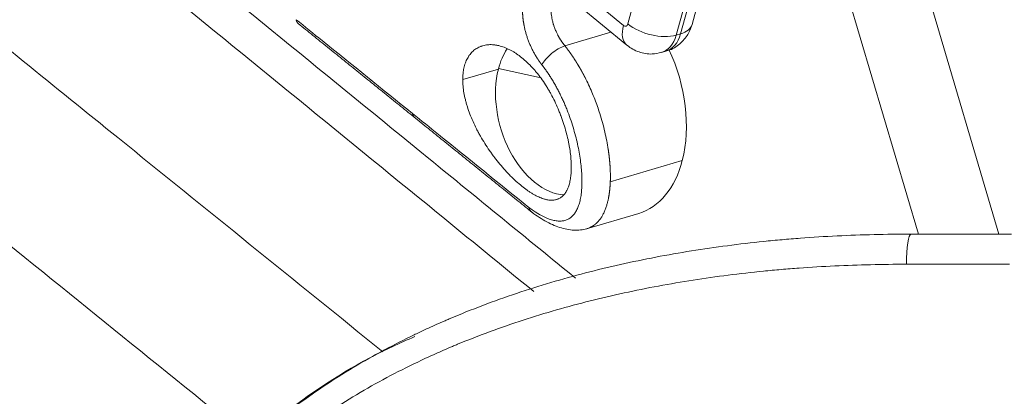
# Model space of a CAD drawing. Header units: millimetres. Extents: x 0 to 594, y 0 to 420.
# Tile 256 of 256: x 315.46 to 320.36, y 343.27 to 345.14. Entities that reach past the tile are written whole.
import ezdxf

# ---------------------------------------------------------------- set-up
doc = ezdxf.new("R2010")
doc.units = ezdxf.units.MM
doc.layers.add('1', color=7, linetype='Continuous', true_color=0xffffff)
doc.styles.add('Arial Unicode MS', font='txt')
doc.dimstyles.get("Standard").update_dxf_attribs({"dimtxt": 0.18, "dimasz": 0.18, "dimexe": 0.18, "dimexo": 0.0625, "dimgap": 0.09, "dimtad": 0, "dimtih": 1, "dimtoh": 1, "dimdec": 4, "dimzin": 0, "dimdsep": 46, "dimtxsty": 'Standard', "dimcen": 0.09, "dimadec": 0, "dimazin": 0, "dimtfac": 1, "dimtdec": 4, "dimtofl": 0, "dimtmove": 0, "dimatfit": 3, "dimfxl": 0, "dimtolj": 1, "dimtzin": 0, "dimarcsym": 0})

# ---------------------------------------------------------------- blocks, each defined once
blk = doc.blocks.new('_U2')
at = {"layer": '1', "color": 18, "lineweight": 13}
for p, q in [((142.3008, 334.4792), (142.3008, 394.7968)), ((368.28, 363.0393), (368.28, 394.7968)), ((142.3008, 392.7968), (235.4192, 392.7968)), ((368.28, 392.7968), (275.1617, 392.7968))]:
    blk.add_line(p, q, dxfattribs=at)
at = {"layer": '1', "color": 18}
for points in [[(142.3008, 392.7968), (145.8008, 393.7346), (145.8008, 391.8589)], [(368.28, 392.7968), (364.78, 391.8589), (364.78, 393.7346)]]:
    blk.add_solid(points, dxfattribs=at)
at = {"layer": '1', "color": 18, "linetype": 'Continuous', "lineweight": 13, "char_height": 2.5, "attachment_point": 7, "line_spacing_factor": 1.047437, "style": 'Arial Unicode MS'}
for s, insert in [('\\fArial Unicode MS|b0|i0;\\W1.0000;4.5', (237.0517, 390.9192)), ('\\fArial Unicode MS|b0|i0;\\W1.0000; LIFT POINT SPAN', (244.1567, 390.9192))]:
    blk.add_mtext(s, dxfattribs=dict(at, insert=insert))

msp = doc.modelspace()

# ---------------------------------------------------------------- linework, layer by layer
at = {"layer": '1', "color": 155, "linetype": 'Continuous', "lineweight": 13}
for p, q in [((319.142, 348.0936), (320.3326, 344.0743)), ((319.9331, 344.0744), (318.7747, 347.9848)), ((318.4876, 345.1195), (318.5746, 345.4385)), ((318.8152, 345.383), (318.7282, 345.064)), ((318.7502, 345.0704), (318.8372, 345.3893)), ((318.2175, 345.3161), (318.4659, 345.1121)), ((318.1746, 345.0111), (318.4036, 345.0789)), ((318.7282, 345.064), (318.7502, 345.0704)), ((317.6668, 344.8427), (317.844, 344.8952)), ((317.8447, 344.8981), (318.0493, 344.8532)), ((318.4004, 344.335), (318.7582, 344.441)), ((320.3855, 343.9243), (319.8724, 343.9243))]:
    msp.add_line(p, q, dxfattribs=at)
at = {"layer": '1', "color": 155, "linetype": 'Continuous', "lineweight": 18}
for p, q in [((318.8066, 345.1166), (318.8936, 345.4356)), ((318.2399, 345.2133), (318.4831, 345.0137)), ((318.6549, 344.9773), (318.6769, 344.9836)), ((318.2826, 344.1007), (318.5416, 344.1775)), ((319.8953, 344.0743), (320.3944, 344.0743))]:
    msp.add_line(p, q, dxfattribs=at)
at = {"layer": '1', "color": 155, "linetype": 'Continuous', "lineweight": 13}
for centre, major_axis, ratio, start_param, end_param in [((318.5941, 345.1489), (-0.111, -0.1353), 0.555822, 5.390619, 6.284304), ((318.4715, 345.1327), (0.0069, -0.024), 0.647321, 5.529567, 7.100363), ((318.6158, 345.1563), (-0.1688, 0.046), 0.521571, 0.861302, 2.432098), ((318.6378, 345.1627), (-0.1688, 0.046), 0.521571, 2.432098, 3.141607), ((318.5997, 345.1695), (-0.0552, 0.1922), 0.647321, 3.13852, 3.958771), ((318.6217, 345.1758), (0.0552, -0.1922), 0.647321, 0.00002, 0.817178), ((318.1357, 344.947), (0.0783, 0.0622), 0.365142, 0.790546, 2.467924), ((319.8953, 343.9243), (0, 0.15), 0.153204, 0, 1.570796)]:
    msp.add_ellipse(centre, major_axis=major_axis, ratio=ratio, start_param=start_param, end_param=end_param, dxfattribs=at)
at = {"layer": '1', "color": 155, "linetype": 'Continuous', "lineweight": 18}
for centre, major_axis, ratio, start_param, end_param in [((318.1139, 344.6774), (-0.1189, 0.4015), 0.642788, 0.492402, 0.820502), ((318.371, 344.7535), (0.1706, -0.576), 0.642788, 0.820502, 1.803329), ((318.1139, 344.6774), (-0.1189, 0.4015), 0.642788, 0.820502, 2.912656), ((317.4927, 344.7301), (-0.0628, -0.0778), 0.56047, 5.854192, 6.341638), ((318.371, 344.7535), (0.1706, -0.576), 0.642788, 0.000006, 0.820502)]:
    msp.add_ellipse(centre, major_axis=major_axis, ratio=ratio, start_param=start_param, end_param=end_param, dxfattribs=at)
at = {"layer": '1', "color": 155, "linetype": 'Continuous', "lineweight": 13}
for points, knots in [([(314.5566, 346.8505), (315.5374, 346.0505), (316.5181, 345.2503), (317.7415, 344.2518), (317.9842, 344.0538), (318.2268, 343.8557)], [0, 0, 0, 0, 0.801643, 0.801643, 1, 1, 1, 1]), ([(318.0205, 343.7884), (317.8593, 343.92), (317.6982, 344.0516), (316.5555, 344.9843), (315.574, 345.7854), (314.5922, 346.5865)], [0, 0, 0, 0, 0.141078, 0.141078, 1, 1, 1, 1]), ([(314.072, 346.0763), (314.3852, 345.8225), (314.6985, 345.5688), (315.3253, 345.0615), (315.6387, 344.8079), (316.3912, 344.1992), (316.8303, 343.8442), (317.2694, 343.4892)], [0, 0, 0, 0, 0.294064, 0.294064, 0.588127, 0.588127, 1, 1, 1, 1]), ([(316.418, 343.2077), (315.947, 343.5886), (315.476, 343.9696), (314.5343, 344.7319), (314.0636, 345.1131), (313.593, 345.4946)], [0, 0, 0, 0, 0.5, 0.5, 1, 1, 1, 1]), ([(318.1118, 345.2399), (318.1117, 345.2394), (318.1115, 345.2386), (318.1112, 345.2373), (318.1109, 345.236), (318.1106, 345.2347), (318.1103, 345.2334), (318.11, 345.232), (318.1097, 345.2307), (318.1095, 345.2294), (318.1092, 345.228), (318.109, 345.2267), (318.1087, 345.2253), (318.1085, 345.2239), (318.1083, 345.2226), (318.1081, 345.2212), (318.1079, 345.2198), (318.1077, 345.2184), (318.1075, 345.217), (318.1073, 345.2156), (318.1072, 345.2141), (318.107, 345.2127), (318.1069, 345.2113), (318.1068, 345.2098), (318.1067, 345.2084), (318.1065, 345.2069), (318.1064, 345.2055), (318.1064, 345.204), (318.1063, 345.2025), (318.1062, 345.201), (318.1062, 345.1995), (318.1061, 345.1981), (318.1061, 345.1966), (318.106, 345.195), (318.106, 345.1935), (318.106, 345.192), (318.106, 345.1905), (318.1061, 345.189), (318.1061, 345.1874), (318.1061, 345.1859), (318.1062, 345.1843), (318.1064, 345.1789), (318.1071, 345.1691), (318.109, 345.1544), (318.112, 345.1385), (318.1153, 345.1257), (318.1182, 345.116), (318.1204, 345.1092), (318.1233, 345.1009), (318.1268, 345.092), (318.1305, 345.0832), (318.1341, 345.0754), (318.1374, 345.0687), (318.1401, 345.0635), (318.1423, 345.0593), (318.1442, 345.0559), (318.1461, 345.0525), (318.148, 345.0492), (318.15, 345.046), (318.1519, 345.0429), (318.1538, 345.0398), (318.1558, 345.0369), (318.1577, 345.034), (318.1596, 345.0311), (318.1615, 345.0284), (318.1634, 345.0257), (318.1653, 345.0231), (318.1672, 345.0206), (318.1691, 345.0181), (318.1709, 345.0157), (318.1727, 345.0134), (318.174, 345.0119), (318.1746, 345.0111)], [0, 0, 0, 0, 0.006051, 0.012114, 0.018187, 0.024272, 0.030368, 0.036475, 0.042593, 0.048722, 0.054862, 0.061014, 0.067177, 0.073351, 0.079536, 0.085732, 0.09194, 0.098159, 0.104389, 0.110631, 0.116883, 0.123148, 0.129423, 0.13571, 0.142008, 0.148317, 0.154638, 0.16097, 0.167313, 0.173668, 0.180035, 0.186412, 0.192801, 0.199202, 0.205614, 0.212037, 0.218472, 0.224919, 0.231376, 0.237846, 0.244327, 0.250819, 0.306086, 0.366124, 0.430937, 0.500526, 0.522697, 0.550888, 0.585097, 0.625326, 0.66328, 0.696758, 0.72576, 0.750284, 0.765973, 0.781447, 0.796708, 0.811755, 0.826588, 0.841208, 0.855615, 0.869807, 0.883786, 0.897552, 0.911104, 0.924443, 0.937569, 0.950482, 0.963181, 0.975667, 0.98794, 1, 1, 1, 1]), ([(318.0603, 344.9162), (318.0599, 344.9167), (318.0592, 344.9176), (318.0582, 344.919), (318.0571, 344.9203), (318.0561, 344.9217), (318.055, 344.9231), (318.054, 344.9245), (318.053, 344.9259), (318.0519, 344.9273), (318.0509, 344.9287), (318.0499, 344.9301), (318.0489, 344.9315), (318.0478, 344.933), (318.0468, 344.9344), (318.0458, 344.9359), (318.0448, 344.9373), (318.0438, 344.9388), (318.0429, 344.9402), (318.0419, 344.9417), (318.0409, 344.9432), (318.0399, 344.9446), (318.0389, 344.9461), (318.038, 344.9476), (318.037, 344.9491), (318.036, 344.9506), (318.0351, 344.9521), (318.0341, 344.9536), (318.0332, 344.9552), (318.0322, 344.9567), (318.0313, 344.9582), (318.0304, 344.9598), (318.0295, 344.9613), (318.0285, 344.9629), (318.0276, 344.9644), (318.0267, 344.966), (318.0258, 344.9676), (318.0249, 344.9692), (318.024, 344.9707), (318.0231, 344.9723), (318.0222, 344.9739), (318.0187, 344.9803), (318.0127, 344.9916), (318.0048, 345.0083), (317.9975, 345.0252), (317.9909, 345.0425), (317.9849, 345.06), (317.9797, 345.0777), (317.9751, 345.0954), (317.9724, 345.1086), (317.9708, 345.1171), (317.9701, 345.1208), (317.9695, 345.1246), (317.9689, 345.1283), (317.9683, 345.132), (317.9678, 345.1358), (317.9673, 345.1395), (317.9669, 345.1432), (317.9664, 345.1469), (317.966, 345.1506), (317.9657, 345.1543), (317.9654, 345.1581), (317.9651, 345.1618), (317.9649, 345.1654), (317.9646, 345.1691), (317.9645, 345.1728), (317.9643, 345.1765), (317.9642, 345.1802), (317.9642, 345.1826), (317.9642, 345.1839)], [0, 0, 0, 0, 0.006244, 0.012485, 0.018723, 0.024957, 0.031189, 0.037419, 0.043646, 0.049871, 0.056095, 0.062317, 0.068537, 0.074757, 0.080976, 0.087195, 0.093413, 0.099631, 0.10585, 0.112069, 0.118289, 0.12451, 0.130731, 0.136955, 0.14318, 0.149407, 0.155636, 0.161868, 0.168103, 0.17434, 0.180581, 0.186825, 0.193072, 0.199324, 0.20558, 0.21184, 0.218105, 0.224374, 0.230649, 0.236929, 0.243215, 0.249506, 0.311949, 0.374307, 0.436814, 0.499702, 0.56212, 0.624453, 0.686921, 0.749746, 0.762929, 0.7761, 0.78926, 0.802412, 0.815556, 0.828697, 0.841834, 0.854971, 0.868109, 0.881251, 0.894398, 0.907552, 0.920715, 0.93389, 0.947077, 0.96028, 0.9735, 0.98674, 1, 1, 1, 1]), ([(316.8391, 345.1407), (316.882, 345.1061), (316.925, 345.0714), (317.1178, 344.9158), (317.2676, 344.7949), (317.4174, 344.674)], [0, 0, 0, 0, 0.222848, 0.222848, 1, 1, 1, 1]), ([(318.1746, 345.0111), (318.1751, 345.0104), (318.1762, 345.0091), (318.1777, 345.0071), (318.1793, 345.0051), (318.1808, 345.0031), (318.1824, 345.001), (318.1839, 344.999), (318.1855, 344.997), (318.187, 344.9949), (318.1885, 344.9929), (318.1901, 344.9908), (318.1916, 344.9888), (318.1931, 344.9867), (318.1946, 344.9847), (318.1961, 344.9826), (318.1976, 344.9806), (318.199, 344.9785), (318.2005, 344.9764), (318.202, 344.9743), (318.2034, 344.9723), (318.2049, 344.9702), (318.2063, 344.9681), (318.2078, 344.966), (318.2092, 344.9639), (318.2106, 344.9618), (318.2121, 344.9597), (318.2135, 344.9576), (318.2149, 344.9555), (318.2163, 344.9534), (318.2177, 344.9513), (318.2191, 344.9492), (318.2205, 344.9471), (318.2218, 344.945), (318.2232, 344.9429), (318.2246, 344.9408), (318.2259, 344.9387), (318.2273, 344.9365), (318.2286, 344.9344), (318.23, 344.9323), (318.2313, 344.9302), (318.2326, 344.928), (318.2339, 344.9259), (318.2352, 344.9238), (318.2365, 344.9216), (318.2378, 344.9195), (318.2391, 344.9174), (318.2404, 344.9152), (318.2417, 344.9131), (318.243, 344.911), (318.2442, 344.9088), (318.2455, 344.9067), (318.2467, 344.9045), (318.248, 344.9024), (318.2492, 344.9003), (318.2505, 344.8981), (318.2517, 344.896), (318.2529, 344.8938), (318.2541, 344.8917), (318.2553, 344.8895), (318.2565, 344.8874), (318.2577, 344.8852), (318.2589, 344.8831), (318.2601, 344.8809), (318.2613, 344.8788), (318.2624, 344.8766), (318.2636, 344.8745), (318.2648, 344.8723), (318.2659, 344.8702), (318.267, 344.868), (318.2682, 344.8659), (318.2693, 344.8637), (318.2704, 344.8616), (318.2716, 344.8594), (318.2727, 344.8573), (318.2738, 344.8552), (318.2806, 344.8419), (318.2925, 344.8174), (318.3086, 344.7813), (318.3232, 344.7454), (318.3364, 344.7097), (318.3494, 344.6708), (318.362, 344.6286), (318.3735, 344.5832), (318.383, 344.5386), (318.3883, 344.5081), (318.3908, 344.4911), (318.3914, 344.487), (318.392, 344.4829), (318.3926, 344.4788), (318.3931, 344.4747), (318.3936, 344.4705), (318.3941, 344.4664), (318.3946, 344.4623), (318.3951, 344.4583), (318.3956, 344.4542), (318.396, 344.4501), (318.3964, 344.446), (318.3968, 344.4419), (318.3972, 344.4378), (318.3976, 344.4338), (318.3979, 344.4297), (318.3983, 344.4257), (318.3986, 344.4216), (318.3989, 344.4176), (318.3991, 344.4135), (318.3994, 344.4095), (318.3996, 344.4055), (318.3999, 344.4015), (318.4, 344.3975), (318.4002, 344.3935), (318.4004, 344.3895), (318.4005, 344.3856), (318.4006, 344.3816), (318.4007, 344.3776), (318.4008, 344.3737), (318.4009, 344.3698), (318.4009, 344.3659), (318.4009, 344.362), (318.4009, 344.3581), (318.4009, 344.3542), (318.4008, 344.3503), (318.4008, 344.3465), (318.4007, 344.3426), (318.4006, 344.3388), (318.4005, 344.3363), (318.4004, 344.335)], [0, 0, 0, 0, 0.003537, 0.007069, 0.010596, 0.014116, 0.017632, 0.021141, 0.024645, 0.028144, 0.031637, 0.035125, 0.038606, 0.042083, 0.045554, 0.049019, 0.052479, 0.055933, 0.059382, 0.062825, 0.066263, 0.069695, 0.073122, 0.076543, 0.079958, 0.083368, 0.086773, 0.090172, 0.093565, 0.096953, 0.100335, 0.103712, 0.107084, 0.110449, 0.11381, 0.117164, 0.120514, 0.123857, 0.127196, 0.130528, 0.133856, 0.137177, 0.140493, 0.143804, 0.147109, 0.150409, 0.153703, 0.156991, 0.160275, 0.163552, 0.166824, 0.170091, 0.173352, 0.176607, 0.179858, 0.183102, 0.186341, 0.189575, 0.192803, 0.196025, 0.199242, 0.202454, 0.20566, 0.208861, 0.212056, 0.215245, 0.21843, 0.221608, 0.224781, 0.227949, 0.231111, 0.234268, 0.237419, 0.240565, 0.243705, 0.24684, 0.249969, 0.301691, 0.352541, 0.402525, 0.451649, 0.49992, 0.562684, 0.62526, 0.687664, 0.749913, 0.755883, 0.761868, 0.767866, 0.77388, 0.779907, 0.785949, 0.792005, 0.798076, 0.804161, 0.81026, 0.816374, 0.822502, 0.828644, 0.834801, 0.840973, 0.847159, 0.853359, 0.859574, 0.865804, 0.872048, 0.878307, 0.88458, 0.890868, 0.89717, 0.903487, 0.909818, 0.916164, 0.922525, 0.928901, 0.935291, 0.941695, 0.948115, 0.954549, 0.960998, 0.967461, 0.973939, 0.980432, 0.98694, 0.993463, 1, 1, 1, 1]), ([(317.9957, 344.2071), (317.9962, 344.2067), (317.9971, 344.206), (317.9986, 344.2049), (318.0001, 344.2038), (318.0015, 344.2028), (318.003, 344.2017), (318.0044, 344.2006), (318.0058, 344.1996), (318.0073, 344.1986), (318.0087, 344.1975), (318.0102, 344.1965), (318.0116, 344.1955), (318.013, 344.1945), (318.0145, 344.1935), (318.0159, 344.1925), (318.0173, 344.1916), (318.0187, 344.1906), (318.0201, 344.1896), (318.0216, 344.1887), (318.023, 344.1877), (318.0244, 344.1868), (318.0258, 344.1859), (318.0272, 344.185), (318.0286, 344.1841), (318.03, 344.1832), (318.0314, 344.1823), (318.0328, 344.1814), (318.0342, 344.1805), (318.0356, 344.1796), (318.0369, 344.1788), (318.0383, 344.1779), (318.0397, 344.1771), (318.0411, 344.1763), (318.0425, 344.1754), (318.0438, 344.1746), (318.0452, 344.1738), (318.0466, 344.173), (318.0479, 344.1722), (318.0493, 344.1715), (318.0507, 344.1707), (318.056, 344.1677), (318.0652, 344.1628), (318.078, 344.1567), (318.0904, 344.1515), (318.1024, 344.1471), (318.1141, 344.1437), (318.1253, 344.1412), (318.1361, 344.1396), (318.1499, 344.1386), (318.1659, 344.1397), (318.1834, 344.1444), (318.199, 344.1524), (318.2128, 344.1638), (318.2248, 344.1784), (318.235, 344.1959), (318.2435, 344.2165), (318.2502, 344.24), (318.2551, 344.2661), (318.2583, 344.2948), (318.2598, 344.3259), (318.2594, 344.3594), (318.2573, 344.3949), (318.2533, 344.4323), (318.2475, 344.4713), (318.2398, 344.5118), (318.2303, 344.5532), (318.2188, 344.5954), (318.2055, 344.638), (318.1927, 344.6737), (318.1815, 344.702), (318.1727, 344.7231), (318.1634, 344.744), (318.1537, 344.7646), (318.1435, 344.7851), (318.1328, 344.8052), (318.1217, 344.825), (318.1133, 344.8392), (318.1077, 344.8482), (318.1052, 344.8522), (318.1027, 344.8562), (318.1001, 344.8601), (318.0976, 344.8641), (318.095, 344.868), (318.0924, 344.8718), (318.0899, 344.8757), (318.0872, 344.8795), (318.0846, 344.8833), (318.082, 344.8871), (318.0793, 344.8908), (318.0767, 344.8945), (318.074, 344.8982), (318.0713, 344.9019), (318.0686, 344.9055), (318.0658, 344.9091), (318.0631, 344.9127), (318.0612, 344.915), (318.0603, 344.9162)], [0, 0, 0, 0, 0.001571, 0.003141, 0.00471, 0.00628, 0.007849, 0.009417, 0.010985, 0.012554, 0.014121, 0.015689, 0.017257, 0.018824, 0.020392, 0.021959, 0.023527, 0.025095, 0.026663, 0.028231, 0.029799, 0.031368, 0.032936, 0.034506, 0.036075, 0.037645, 0.039216, 0.040787, 0.042359, 0.043931, 0.045504, 0.047078, 0.048652, 0.050228, 0.051804, 0.05338, 0.054958, 0.056537, 0.058117, 0.059698, 0.061279, 0.062862, 0.078333, 0.093826, 0.109379, 0.125029, 0.140602, 0.156216, 0.171902, 0.187693, 0.218631, 0.24984, 0.281069, 0.312511, 0.34357, 0.374756, 0.406083, 0.437447, 0.468631, 0.49977, 0.531179, 0.562475, 0.593727, 0.62482, 0.656264, 0.687519, 0.718787, 0.749862, 0.781285, 0.812522, 0.828196, 0.843796, 0.859355, 0.874906, 0.890624, 0.906275, 0.921892, 0.93751, 0.940816, 0.944119, 0.947419, 0.950715, 0.954009, 0.9573, 0.960588, 0.963875, 0.96716, 0.970445, 0.973728, 0.97701, 0.980293, 0.983575, 0.986858, 0.990142, 0.993426, 0.996712, 1, 1, 1, 1]), ([(317.4174, 344.674), (317.4604, 344.6393), (317.5034, 344.6046), (317.6961, 344.449), (317.8459, 344.328), (317.9957, 344.2071)], [0, 0, 0, 0, 0.222919, 0.222919, 1, 1, 1, 1]), ([(318.4004, 344.335), (318.4004, 344.3343), (318.4003, 344.333), (318.4003, 344.3309), (318.4002, 344.3289), (318.4001, 344.3269), (318.4, 344.3248), (318.3998, 344.3228), (318.3997, 344.3207), (318.3996, 344.3187), (318.3995, 344.3167), (318.3993, 344.3146), (318.3992, 344.3126), (318.399, 344.3105), (318.3989, 344.3085), (318.3987, 344.3065), (318.3985, 344.3044), (318.3983, 344.3024), (318.3981, 344.3003), (318.3979, 344.2983), (318.3977, 344.2963), (318.3975, 344.2942), (318.3973, 344.2922), (318.3971, 344.2902), (318.3968, 344.2881), (318.3966, 344.2861), (318.3963, 344.2841), (318.3961, 344.282), (318.3958, 344.28), (318.3955, 344.278), (318.3952, 344.276), (318.395, 344.2739), (318.3946, 344.2719), (318.3943, 344.2699), (318.394, 344.2679), (318.3937, 344.2659), (318.3933, 344.2639), (318.393, 344.2619), (318.3926, 344.2599), (318.3923, 344.2579), (318.3919, 344.2559), (318.3906, 344.2493), (318.3882, 344.2378), (318.3839, 344.2215), (318.3785, 344.2045), (318.3729, 344.1902), (318.3677, 344.179), (318.3636, 344.171), (318.3597, 344.1641), (318.3561, 344.1583), (318.3528, 344.1533), (318.3498, 344.1492), (318.3473, 344.1458), (318.3452, 344.1431), (318.3435, 344.1411), (318.3423, 344.1397), (318.3411, 344.1384), (318.3397, 344.1368), (318.3379, 344.1349), (318.3362, 344.133), (318.3344, 344.1312), (318.3326, 344.1295), (318.3308, 344.1279), (318.329, 344.1262), (318.3272, 344.1247), (318.3254, 344.1232), (318.3237, 344.1218), (318.3219, 344.1204), (318.3201, 344.1191), (318.3183, 344.1178), (318.3166, 344.1166), (318.3148, 344.1154), (318.313, 344.1143), (318.3113, 344.1132), (318.3095, 344.1122), (318.3078, 344.1112), (318.3061, 344.1103), (318.3044, 344.1094), (318.3027, 344.1085), (318.2975, 344.106), (318.2907, 344.1032), (318.2841, 344.1012), (318.2818, 344.1005)], [0, 0, 0, 0, 0.005271, 0.010563, 0.015876, 0.021211, 0.026567, 0.031944, 0.037342, 0.042762, 0.048204, 0.053666, 0.059151, 0.064656, 0.070183, 0.075731, 0.0813, 0.086891, 0.092503, 0.098137, 0.103791, 0.109468, 0.115165, 0.120884, 0.126625, 0.132386, 0.13817, 0.143974, 0.1498, 0.155647, 0.161516, 0.167406, 0.173317, 0.17925, 0.185204, 0.19118, 0.197177, 0.203195, 0.209235, 0.215296, 0.221379, 0.227483, 0.275936, 0.329898, 0.389369, 0.45435, 0.491146, 0.524708, 0.555035, 0.582128, 0.605986, 0.626609, 0.643997, 0.65815, 0.669069, 0.676752, 0.6812, 0.692455, 0.703584, 0.714587, 0.725465, 0.736217, 0.746844, 0.757345, 0.767721, 0.777971, 0.788096, 0.798095, 0.807969, 0.817717, 0.82734, 0.836837, 0.846209, 0.855456, 0.864577, 0.873572, 0.882442, 0.891187, 0.899806, 0.9083, 0.968202, 1, 1, 1, 1]), ([(319.8724, 343.9243), (319.7534, 343.9243), (319.6346, 343.9216), (319.4569, 343.9131), (319.3978, 343.9095), (319.3091, 343.9031), (319.2796, 343.9007), (319.2205, 343.8956), (319.1911, 343.8929), (319.0442, 343.8783), (318.9277, 343.8635), (318.7545, 343.8366), (318.6971, 343.8268), (318.5827, 343.8055), (318.5258, 343.7941), (318.4126, 343.7694), (318.2999, 343.7431), (318.1883, 343.7131), (318.0773, 343.6812), (318.0221, 343.6643), (317.9123, 343.6285), (317.8577, 343.6096), (317.7491, 343.5696), (317.6884, 343.546), (317.628, 343.5208), (317.6147, 343.5152), (317.608, 343.5124), (317.5879, 343.5039), (317.5479, 343.4866), (317.5084, 343.4688), (317.4297, 343.4323), (317.3263, 343.3815), (317.2257, 343.3263), (317.1266, 343.2688), (317.0778, 343.2388), (316.9817, 343.1764), (316.9345, 343.144), (316.8417, 343.0764), (316.7961, 343.0413), (316.729, 342.9864), (316.6958, 342.9584), (316.6576, 342.9248), (316.6414, 342.9101), (316.6306, 342.9003), (316.6252, 342.8954), (316.5342, 342.8115), (316.4541, 342.7279), (316.3051, 342.5513), (316.2362, 342.4584), (316.1413, 342.3117), (316.1111, 342.2616), (316.0679, 342.1847), (316.0468, 342.1458), (316.0265, 342.1062), (316.0131, 342.0796), (316.0065, 342.0663), (315.974, 341.9991), (315.9496, 341.9448), (315.904, 341.8351), (315.8828, 341.7797), (315.8433, 341.6678), (315.825, 341.6113), (315.7911, 341.4973), (315.7755, 341.4399), (315.747, 341.324), (315.734, 341.2655), (315.7163, 341.1772), (315.7108, 341.1477), (315.7003, 341.0883), (315.6953, 341.0586), (315.6906, 341.0287)], [0, 0, 0, 0, 0.0625, 0.0625, 0.09375, 0.09375, 0.109375, 0.109375, 0.125, 0.125, 0.1875, 0.1875, 0.21875, 0.21875, 0.25, 0.25, 0.28125, 0.3125, 0.3125, 0.34375, 0.34375, 0.375, 0.375, 0.40625, 0.410156, 0.410156, 0.414063, 0.414063, 0.421875, 0.4375, 0.4375, 0.46875, 0.5, 0.5, 0.53125, 0.53125, 0.5625, 0.5625, 0.59375, 0.59375, 0.609375, 0.617188, 0.621094, 0.621094, 0.625, 0.625, 0.6875, 0.6875, 0.75, 0.75, 0.78125, 0.78125, 0.796875, 0.804688, 0.804688, 0.8125, 0.8125, 0.84375, 0.84375, 0.875, 0.875, 0.90625, 0.90625, 0.9375, 0.9375, 0.96875, 0.96875, 0.984375, 0.984375, 1, 1, 1, 1]), ([(315.6085, 341.0502), (315.6133, 341.081), (315.6183, 341.1116), (315.629, 341.1726), (315.6347, 341.2031), (315.6526, 341.294), (315.6658, 341.3542), (315.6948, 341.4736), (315.7106, 341.5329), (315.745, 341.6504), (315.7636, 341.7087), (315.8037, 341.8243), (315.8252, 341.8816), (315.8714, 341.9951), (315.8961, 342.0512), (315.9257, 342.1138), (315.9291, 342.1208), (315.9357, 342.1346), (315.9391, 342.1415), (315.9493, 342.1622), (315.9561, 342.1759), (315.977, 342.2167), (315.9913, 342.2437), (316.0352, 342.3236), (316.0659, 342.3758), (316.1301, 342.4776), (316.1637, 342.5274), (316.2338, 342.6245), (316.2702, 342.6719), (316.3461, 342.7643), (316.3854, 342.8093), (316.4671, 342.897), (316.5093, 342.9396), (316.5639, 342.9915), (316.575, 343.0018), (316.5972, 343.0223), (316.6083, 343.0324), (316.642, 343.0625), (316.6646, 343.0822), (316.7333, 343.1401), (316.78, 343.1772), (316.8751, 343.2485), (316.9235, 343.2828), (317.022, 343.3487), (317.072, 343.3803), (317.1736, 343.4411), (317.2729, 343.4973), (317.375, 343.5491), (317.4247, 343.5731)], [0, 0, 0, 0, 0.027892, 0.027892, 0.055783, 0.055783, 0.111567, 0.111567, 0.16735, 0.16735, 0.223133, 0.223133, 0.278917, 0.278917, 0.3347, 0.3347, 0.341673, 0.341673, 0.348646, 0.348646, 0.362592, 0.362592, 0.390483, 0.390483, 0.446267, 0.446267, 0.50205, 0.50205, 0.557833, 0.557833, 0.613617, 0.613617, 0.6694, 0.6694, 0.683346, 0.683346, 0.697292, 0.697292, 0.725183, 0.725183, 0.780967, 0.780967, 0.83675, 0.83675, 0.892533, 0.892533, 0.948317, 1, 1, 1, 1])]:
    msp.add_open_spline(points, degree=3, knots=knots, dxfattribs=at)
at = {"layer": '1', "color": 155, "linetype": 'Continuous', "lineweight": 18}
for points, knots in [([(316.8533, 345.1178), (316.8531, 345.118), (316.8527, 345.1182), (316.8521, 345.1186), (316.8514, 345.1191), (316.8508, 345.1196), (316.8502, 345.1201), (316.8495, 345.1207), (316.8489, 345.1213), (316.8483, 345.1219), (316.8477, 345.1225), (316.8471, 345.1232), (316.8465, 345.1239), (316.8459, 345.1246), (316.8453, 345.1253), (316.8448, 345.1261), (316.8442, 345.127), (316.8437, 345.1278), (316.8432, 345.1287), (316.8427, 345.1296), (316.8422, 345.1306), (316.8418, 345.1316), (316.8414, 345.1326), (316.841, 345.1337), (316.8406, 345.1348), (316.8402, 345.1359), (316.8399, 345.137), (316.8396, 345.1382), (316.8393, 345.1395), (316.8391, 345.1403), (316.8391, 345.1407)], [0, 0, 0, 0, 0.025075, 0.0546, 0.08469, 0.115343, 0.146552, 0.178312, 0.210618, 0.243464, 0.276842, 0.310746, 0.345168, 0.3801, 0.415534, 0.451461, 0.487871, 0.524755, 0.562101, 0.599899, 0.638138, 0.676806, 0.71589, 0.755378, 0.795256, 0.83551, 0.876126, 0.91709, 0.958387, 1, 1, 1, 1]), ([(318.6761, 344.9861), (318.6831, 344.987), (318.7117, 344.9928), (318.7534, 345.0232), (318.7894, 345.0689), (318.8025, 345.1016), (318.8066, 345.1166)], [0, 0, 0, 0, 0.107273, 0.453474, 0.763881, 1, 1, 1, 1]), ([(318.2065, 344.407), (318.2065, 344.4173), (318.2062, 344.4278), (318.2049, 344.4495), (318.2039, 344.4607), (318.2012, 344.4836), (318.1995, 344.4953), (318.1964, 344.5133), (318.1953, 344.5194), (318.1935, 344.5287), (318.1929, 344.5318), (318.1916, 344.538), (318.1909, 344.5411), (318.1875, 344.5566), (318.1813, 344.5817), (318.1739, 344.6071), (318.1657, 344.6327), (318.1613, 344.6456), (318.1559, 344.6602), (318.1553, 344.6618), (318.154, 344.6651), (318.1522, 344.6699), (318.1478, 344.6812), (318.1438, 344.6908), (318.1357, 344.7099), (318.13, 344.7224), (318.118, 344.7473), (318.1117, 344.7596), (318.1018, 344.7778), (318.0984, 344.7838), (318.0914, 344.7957), (318.0879, 344.8016), (318.0771, 344.819), (318.0623, 344.8414), (318.0466, 344.8624), (318.0345, 344.8776), (318.0304, 344.8826), (318.0242, 344.8899), (318.0221, 344.8923), (318.0179, 344.8971), (318.0158, 344.8995), (318.0052, 344.9111), (317.9965, 344.9199), (317.9791, 344.9364), (317.9703, 344.9442), (317.9525, 344.9586), (317.9435, 344.9652), (317.9321, 344.9729), (317.9298, 344.9744), (317.9253, 344.9773), (317.9184, 344.9816), (317.9116, 344.9855), (317.898, 344.9929), (317.8799, 345.0014), (317.8622, 345.0074), (317.8489, 345.011), (317.8445, 345.0121), (317.838, 345.0134), (317.8358, 345.0138), (317.8315, 345.0145), (317.8293, 345.0149), (317.8186, 345.0162), (317.8103, 345.0167), (317.7941, 345.0163), (317.7863, 345.0155), (317.7749, 345.0134), (317.7711, 345.0125), (317.7656, 345.0109), (317.7638, 345.0104), (317.7601, 345.0092), (317.7583, 345.0086), (317.7495, 345.0052), (317.7428, 345.0019), (317.7301, 344.9941), (317.7182, 344.9852), (317.7079, 344.9741), (317.7019, 344.9664), (317.7008, 344.9648), (317.6985, 344.9616), (317.6974, 344.96), (317.6941, 344.955), (317.6921, 344.9516), (317.6863, 344.9409), (317.6829, 344.9334), (317.6771, 344.9174), (317.6747, 344.9091), (317.6717, 344.8958), (317.6709, 344.8913), (317.6698, 344.8844), (317.6694, 344.882), (317.6688, 344.8773), (317.6685, 344.8749), (317.6673, 344.8629), (317.6668, 344.853), (317.6668, 344.8427)], [0, 0, 0, 0, 0.03125, 0.03125, 0.0625, 0.0625, 0.09375, 0.09375, 0.109375, 0.109375, 0.117187, 0.117187, 0.125, 0.125, 0.15625, 0.1875, 0.1875, 0.21875, 0.21875, 0.222656, 0.222656, 0.226563, 0.234375, 0.25, 0.25, 0.28125, 0.28125, 0.3125, 0.3125, 0.328125, 0.328125, 0.34375, 0.34375, 0.375, 0.40625, 0.40625, 0.421875, 0.421875, 0.429688, 0.429688, 0.4375, 0.4375, 0.46875, 0.46875, 0.5, 0.5, 0.53125, 0.53125, 0.539063, 0.539063, 0.546875, 0.5625, 0.5625, 0.59375, 0.625, 0.625, 0.640625, 0.640625, 0.648438, 0.648438, 0.65625, 0.65625, 0.6875, 0.6875, 0.71875, 0.71875, 0.734375, 0.734375, 0.742188, 0.742188, 0.75, 0.75, 0.78125, 0.78125, 0.8125, 0.84375, 0.84375, 0.851563, 0.851563, 0.859375, 0.859375, 0.875, 0.875, 0.90625, 0.90625, 0.9375, 0.9375, 0.953125, 0.953125, 0.960938, 0.960938, 0.96875, 0.96875, 1, 1, 1, 1]), ([(318.4831, 345.0137), (318.5018, 344.9985), (318.5406, 344.977), (318.6028, 344.9662), (318.6391, 344.9743), (318.654, 344.9797)], [0, 0, 0, 0, 0.380293, 0.747141, 1, 1, 1, 1]), ([(317.6668, 344.8427), (317.6668, 344.8323), (317.6673, 344.8216), (317.6693, 344.7998), (317.6722, 344.7777), (317.6771, 344.7546), (317.6814, 344.7371), (317.683, 344.7312), (317.6855, 344.7222), (317.6864, 344.7192), (317.6882, 344.7132), (317.6891, 344.7102), (317.6939, 344.6952), (317.6982, 344.6831), (317.7074, 344.6589), (317.7125, 344.6468), (317.7234, 344.6224), (317.7292, 344.6102), (317.737, 344.5948), (317.7386, 344.5918), (317.741, 344.5871), (317.7418, 344.5856), (317.7435, 344.5825), (317.7476, 344.5749), (317.7518, 344.5672), (317.7621, 344.5491), (317.7693, 344.5371), (317.7842, 344.5134), (317.792, 344.5017), (317.804, 344.4843), (317.8081, 344.4786), (317.8143, 344.47), (317.8174, 344.4657), (317.8206, 344.4614), (317.8227, 344.4586), (317.8238, 344.4572), (317.8335, 344.4445), (317.8508, 344.4225), (317.8687, 344.402), (317.8867, 344.382), (317.8958, 344.3724), (317.9074, 344.3608), (317.9108, 344.3574), (317.9143, 344.354), (317.9166, 344.3517), (317.9178, 344.3506), (317.9236, 344.345), (317.9283, 344.3407), (317.9421, 344.3282), (317.9604, 344.3125), (317.9784, 344.2988), (317.9917, 344.2894), (317.9962, 344.2864), (318.0028, 344.282), (318.005, 344.2806), (318.0093, 344.2779), (318.0115, 344.2766), (318.0223, 344.2701), (318.0306, 344.2656), (318.0469, 344.2578), (318.0548, 344.2545), (318.0664, 344.2504), (318.0702, 344.2492), (318.0758, 344.2477), (318.0776, 344.2472), (318.0813, 344.2463), (318.0831, 344.2459), (318.0921, 344.2441), (318.099, 344.2433), (318.1121, 344.2429), (318.1183, 344.2433), (318.1273, 344.2448), (318.1302, 344.2455), (318.1345, 344.2467), (318.1359, 344.2472), (318.1386, 344.2481), (318.14, 344.2487), (318.1467, 344.2515), (318.1517, 344.2543), (318.1611, 344.2611), (318.1698, 344.269), (318.1773, 344.2792), (318.1816, 344.2863), (318.1824, 344.2878), (318.184, 344.2908), (318.1864, 344.2953), (318.1886, 344.3002), (318.1927, 344.3102), (318.1975, 344.3246), (318.2009, 344.3409), (318.203, 344.3538), (318.2036, 344.3583), (318.2044, 344.3651), (318.2046, 344.3674), (318.2051, 344.3721), (318.2053, 344.3745), (318.2062, 344.3865), (318.2065, 344.3966), (318.2065, 344.407)], [0, 0, 0, 0, 0.03125, 0.03125, 0.0625, 0.09375, 0.09375, 0.109375, 0.109375, 0.117188, 0.117188, 0.125, 0.125, 0.15625, 0.15625, 0.1875, 0.1875, 0.21875, 0.21875, 0.226563, 0.226563, 0.230469, 0.230469, 0.234375, 0.25, 0.25, 0.28125, 0.28125, 0.3125, 0.3125, 0.328125, 0.328125, 0.335938, 0.339844, 0.339844, 0.34375, 0.34375, 0.375, 0.40625, 0.40625, 0.4375, 0.4375, 0.445313, 0.449219, 0.449219, 0.453125, 0.453125, 0.46875, 0.46875, 0.5, 0.53125, 0.53125, 0.546875, 0.546875, 0.554688, 0.554688, 0.5625, 0.5625, 0.59375, 0.59375, 0.625, 0.625, 0.640625, 0.640625, 0.648438, 0.648438, 0.65625, 0.65625, 0.6875, 0.6875, 0.71875, 0.71875, 0.734375, 0.734375, 0.742187, 0.742187, 0.75, 0.75, 0.78125, 0.78125, 0.8125, 0.84375, 0.84375, 0.851562, 0.851562, 0.859375, 0.875, 0.875, 0.90625, 0.9375, 0.9375, 0.953125, 0.953125, 0.960937, 0.960937, 0.96875, 0.96875, 1, 1, 1, 1]), ([(318.0099, 344.184), (318.0072, 344.186), (318.0049, 344.1884), (318.0012, 344.1933), (317.9998, 344.1958), (317.9974, 344.2011), (317.9964, 344.2041), (317.9957, 344.2071)], [0, 0, 0, 0, 0.381643, 0.381643, 0.690821, 0.690821, 1, 1, 1, 1]), ([(318.0026, 344.1896), (318.0273, 344.1704), (318.0764, 344.1375), (318.1499, 344.1042), (318.2204, 344.0903), (318.2632, 344.0951), (318.2837, 344.1011)], [0, 0, 0, 0, 0.242127, 0.489109, 0.743779, 1, 1, 1, 1]), ([(317.4247, 343.5731), (317.4286, 343.575), (317.4326, 343.5769), (317.4634, 343.5916), (317.504, 343.6105), (317.5518, 343.6318), (317.5724, 343.6408), (317.5862, 343.6467), (317.5931, 343.6497), (317.6551, 343.6761), (317.7106, 343.6984), (317.8222, 343.7407), (317.8784, 343.7607), (317.9913, 343.7987), (318.048, 343.8166), (318.1621, 343.8504), (318.2195, 343.8662), (318.3348, 343.8961), (318.3927, 343.9101), (318.5092, 343.9362), (318.5677, 343.9483), (318.6853, 343.9709), (318.7444, 343.9812), (318.8631, 344.0003), (318.9227, 344.009), (319.0425, 344.0246), (319.1027, 344.0316), (319.1933, 344.0409), (319.2236, 344.0438), (319.2692, 344.0479), (319.2844, 344.0492), (319.3148, 344.0517), (319.33, 344.0529), (319.406, 344.0586), (319.467, 344.0624), (319.589, 344.0684), (319.6502, 344.0706), (319.7726, 344.0736), (319.8339, 344.0743), (319.8953, 344.0743)], [0, 0, 0, 0, 0.005223, 0.005223, 0.04075, 0.058514, 0.067396, 0.067396, 0.076278, 0.076278, 0.147334, 0.147334, 0.218389, 0.218389, 0.289445, 0.289445, 0.3605, 0.3605, 0.431556, 0.431556, 0.502611, 0.502611, 0.573667, 0.573667, 0.644722, 0.644722, 0.715778, 0.715778, 0.751306, 0.751306, 0.76907, 0.76907, 0.786833, 0.786833, 0.857889, 0.857889, 0.928944, 0.928944, 1, 1, 1, 1]), ([(317.429, 343.5646), (317.3529, 343.5329), (317.1091, 343.4183), (316.7236, 343.1565), (316.2921, 342.7579), (315.9318, 342.265), (315.6671, 341.6794), (315.572, 341.2594), (315.5425, 341.0395)], [0, 0, 0, 0, 0.085086, 0.277109, 0.46465, 0.646749, 0.824356, 1, 1, 1, 1])]:
    msp.add_open_spline(points, degree=3, knots=knots, dxfattribs=at)
for points in [[(316.849, 345.1213), (317.4325, 344.6503)], [(317.4325, 344.6503), (318.016, 344.1793)]]:
    msp.add_open_spline(points, degree=1, dxfattribs=at)

# ---------------------------------------------------------------- dimensions: what is measured, and where the dimension line sits
at = {"layer": '1', "color": 18, "linetype": 'Continuous', "lineweight": 13}
dim = msp.add_linear_dim(base=(142.3008, 392.7968), p1=(368.28, 363.0393), p2=(142.3008, 334.4792), text=' <> \\fArial Unicode MS|b0|i0;\\C18;{\\H1.00x;\\fArial Unicode MS|b0|i0; LIFT POINT SPAN\\fArial Unicode MS|b0|i0;}\\C18;', dimstyle='Standard', override={"dimtxt": 2.5, "dimasz": 3.5, "dimexe": 2, "dimexo": 0, "dimgap": 1.5, "dimtih": 1, "dimtoh": 1, "dimdec": 1, "dimlfac": 0.02, "dimzin": 8, "dimdsep": 46, "dimlunit": 2, "dimtxsty": 'Arial Unicode MS', "dimsah": 1, "dimse1": 0, "dimse2": 0, "dimsd1": 0, "dimsd2": 0, "dimclrd": 18, "dimclre": 18, "dimclrt": 18, "dimtol": 0, "dimtm": -0.1, "dimtfac": 1.4, "dimtdec": 2, "dimtofl": 1, "dimtmove": 0, "dimtzin": 8, "dimlwd": 13, "dimlwe": 13}, dxfattribs=at)
dim.commit()
dim.dimension.update_dxf_attribs({"geometry": '_U2', "text_midpoint": (255.2904, 392.7968), "dimtype": 160})

doc.saveas('drawing.dxf')
